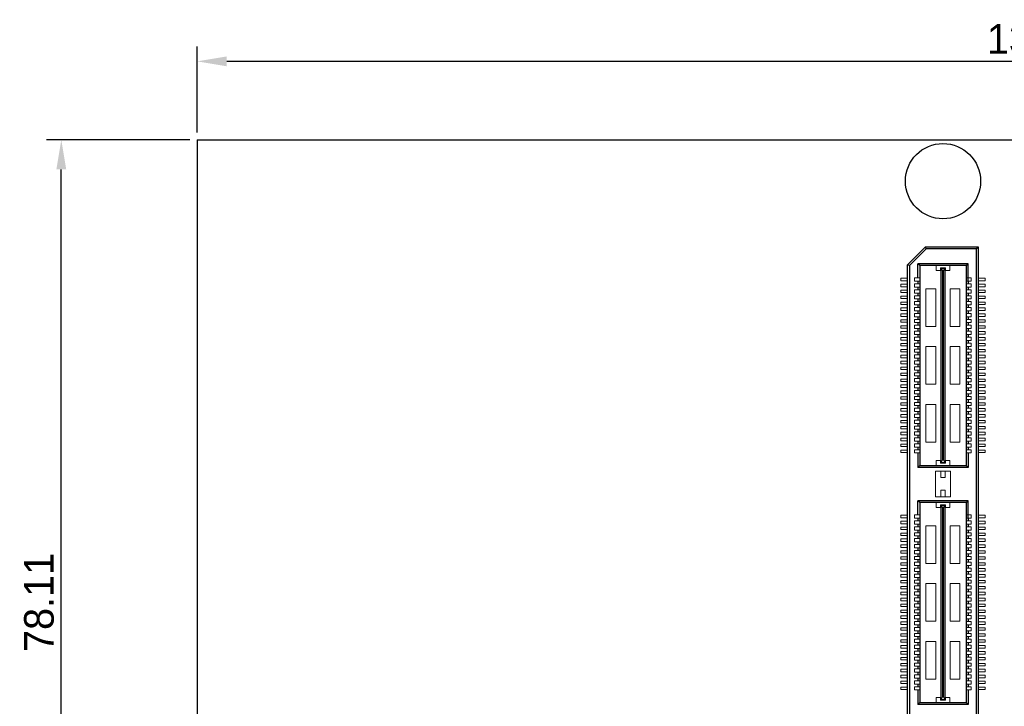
# Model space of a CAD drawing. Header units: millimetres. Extents: x 1095 to 1484, y 184 to 476.
# Tile 2 of 24: x 1095 to 1178, y 225 to 283. Entities that reach past the tile are written whole.
import ezdxf

# ---------------------------------------------------------------- set-up
doc = ezdxf.new("R2010")
doc.units = ezdxf.units.MM
doc.header["$LTSCALE"] = 0.1
doc.layers.add('daughter', color=7, linetype='Continuous')
doc.layers.add('yellow', color=5, linetype='Continuous')
doc.dimstyles.new('ISO-25', dxfattribs={"dimtxt": 2.5, "dimasz": 2.5, "dimexe": 1.25, "dimexo": 0.625, "dimtad": 1, "dimdsep": 46, "dimtxsty": 'Standard', "dimcen": 2.5, "dimadec": 0, "dimazin": 0, "dimtfac": 1, "dimtmove": 0, "dimatfit": 3, "dimfxl": 0, "dimarcsym": 0})

# ---------------------------------------------------------------- blocks, each defined once
blk = doc.blocks.new('*D1')
at = {"layer": 'Defpoints', "color": 0}
for p in [(1110.199, 279.427), (1110.199, 272.807), (1249.199, 272.807)]:
    blk.add_point(p, dxfattribs=at)
at = {"layer": 'yellow', "color": 0, "lineweight": -2}
for p, q in [((1110.199, 273.432), (1110.199, 280.677)), ((1249.199, 273.432), (1249.199, 280.677)), ((1246.699, 279.427), (1112.699, 279.427))]:
    blk.add_line(p, q, dxfattribs=at)
at = {"layer": 'yellow', "color": 0}
for points in [[(1112.699, 279.844), (1112.699, 279.011), (1110.199, 279.427)], [(1246.699, 279.844), (1246.699, 279.011), (1249.199, 279.427)]]:
    blk.add_solid(points, dxfattribs=at)
at = {"layer": 'yellow', "color": 0, "insert": (1179.699, 281.302), "char_height": 2.5, "attachment_point": 5}
blk.add_mtext('139', dxfattribs=at)
blk = doc.blocks.new('*D41')
at = {"layer": 'Defpoints', "color": 0}
for p in [(1098.72, 272.807), (1110.199, 272.807), (1110.199, 194.702)]:
    blk.add_point(p, dxfattribs=at)
at = {"layer": 'yellow', "color": 0, "lineweight": -2}
for p, q in [((1109.574, 272.807), (1097.47, 272.807)), ((1098.72, 197.202), (1098.72, 270.307)), ((1109.574, 194.702), (1097.47, 194.702))]:
    blk.add_line(p, q, dxfattribs=at)
at = {"layer": 'yellow', "color": 0}
for points in [[(1098.304, 270.307), (1099.137, 270.307), (1098.72, 272.807)], [(1098.304, 197.202), (1099.137, 197.202), (1098.72, 194.702)]]:
    blk.add_solid(points, dxfattribs=at)
at = {"layer": 'yellow', "color": 0, "insert": (1096.845, 233.755), "char_height": 2.5, "attachment_point": 5, "rotation": 90}
blk.add_mtext('78.11', dxfattribs=at)

msp = doc.modelspace()

# ---------------------------------------------------------------- linework, layer by layer
for p, q in [((1170.214, 262.259), (1171.715, 263.759)), ((1171.776, 263.611), (1171.715, 263.759)), ((1171.715, 263.759), (1176.184, 263.759)), ((1176.036, 263.611), (1176.184, 263.759)), ((1176.184, 263.759), (1176.184, 203.75)), ((1171.776, 263.611), (1170.362, 262.198)), ((1176.036, 263.611), (1171.776, 263.611)), ((1176.036, 203.899), (1176.036, 263.611)), ((1170.214, 205.251), (1170.214, 262.259)), ((1170.362, 262.198), (1170.214, 262.259)), ((1170.362, 262.198), (1170.362, 205.312)), ((1175.316, 262.343), (1171.083, 262.343)), ((1171.231, 262.198), (1171.083, 262.343)), ((1171.083, 261.145), (1171.083, 262.343)), ((1171.231, 262.198), (1171.231, 245.318)), ((1175.168, 262.198), (1171.231, 262.198)), ((1175.168, 262.198), (1175.168, 245.318)), ((1175.171, 262.198), (1175.316, 262.343)), ((1175.316, 260.871), (1175.316, 262.343)), ((1171.083, 260.871), (1171.083, 260.645)), ((1171.083, 260.371), (1171.083, 260.145)), ((1175.316, 260.871), (1175.316, 260.645)), ((1175.316, 260.371), (1175.316, 260.145)), ((1171.083, 259.871), (1171.083, 259.645)), ((1175.316, 259.871), (1175.316, 259.645)), ((1171.083, 259.371), (1171.083, 259.145)), ((1171.083, 258.871), (1171.083, 258.645)), ((1175.316, 259.371), (1175.316, 259.145)), ((1175.316, 258.871), (1175.316, 258.645)), ((1171.083, 258.371), (1171.083, 258.145)), ((1171.083, 257.871), (1171.083, 257.645)), ((1175.316, 258.371), (1175.316, 258.145)), ((1175.316, 257.871), (1175.316, 257.645)), ((1171.083, 257.371), (1171.083, 257.145)), ((1175.316, 257.371), (1175.316, 257.145)), ((1171.083, 256.871), (1171.083, 256.645)), ((1171.083, 256.371), (1171.083, 256.145)), ((1175.316, 256.871), (1175.316, 256.645)), ((1175.316, 256.371), (1175.316, 256.145)), ((1171.083, 255.871), (1171.083, 255.645)), ((1171.083, 255.371), (1171.083, 255.145)), ((1175.316, 255.871), (1175.316, 255.645)), ((1175.316, 255.371), (1175.316, 255.145)), ((1171.083, 254.871), (1171.083, 254.645)), ((1175.316, 254.871), (1175.316, 254.645)), ((1171.083, 254.371), (1171.083, 254.145)), ((1171.083, 253.871), (1171.083, 253.645)), ((1175.316, 254.371), (1175.316, 254.145)), ((1175.316, 253.871), (1175.316, 253.645)), ((1171.083, 253.371), (1171.083, 253.145)), ((1171.083, 252.871), (1171.083, 252.645)), ((1175.316, 253.371), (1175.316, 253.145)), ((1175.316, 252.871), (1175.316, 252.645)), ((1171.083, 252.371), (1171.083, 252.145)), ((1175.316, 252.371), (1175.316, 252.145)), ((1171.083, 251.871), (1171.083, 251.645)), ((1171.083, 251.371), (1171.083, 251.145)), ((1175.316, 251.871), (1175.316, 251.645)), ((1175.316, 251.371), (1175.316, 251.145)), ((1171.083, 250.871), (1171.083, 250.645)), ((1171.083, 250.371), (1171.083, 250.145)), ((1175.316, 250.871), (1175.316, 250.645)), ((1175.316, 250.371), (1175.316, 250.145)), ((1171.083, 249.871), (1171.083, 249.645)), ((1175.316, 249.871), (1175.316, 249.645)), ((1171.083, 249.371), (1171.083, 249.145)), ((1171.083, 248.871), (1171.083, 248.645)), ((1175.316, 249.371), (1175.316, 249.145)), ((1175.316, 248.871), (1175.316, 248.645)), ((1171.083, 248.371), (1171.083, 248.145)), ((1171.083, 247.871), (1171.083, 247.645)), ((1175.316, 248.371), (1175.316, 248.145)), ((1175.316, 247.871), (1175.316, 247.645)), ((1171.083, 247.371), (1171.083, 247.145)), ((1175.316, 247.371), (1175.316, 247.145)), ((1171.083, 246.871), (1171.083, 246.645)), ((1171.083, 246.371), (1171.083, 245.153)), ((1175.316, 246.871), (1175.316, 246.645)), ((1175.316, 246.371), (1175.316, 245.153)), ((1171.231, 245.318), (1171.083, 245.153)), ((1175.316, 245.153), (1171.083, 245.153)), ((1171.231, 245.318), (1175.168, 245.318)), ((1175.168, 245.318), (1175.316, 245.153)), ((1175.316, 242.34), (1171.083, 242.34)), ((1171.083, 241.142), (1171.083, 242.34)), ((1171.231, 242.195), (1171.083, 242.34)), ((1171.231, 242.195), (1171.231, 225.315)), ((1175.168, 242.195), (1171.231, 242.195)), ((1175.168, 242.195), (1175.168, 225.315)), ((1175.171, 242.195), (1175.316, 242.34)), ((1175.316, 240.868), (1175.316, 242.34)), ((1171.083, 240.868), (1171.083, 240.642)), ((1175.316, 240.868), (1175.316, 240.642)), ((1171.083, 240.368), (1171.083, 240.142)), ((1171.083, 239.868), (1171.083, 239.642)), ((1175.316, 240.368), (1175.316, 240.142)), ((1175.316, 239.868), (1175.316, 239.642)), ((1171.083, 239.368), (1171.083, 239.142)), ((1171.083, 238.868), (1171.083, 238.642)), ((1175.316, 239.368), (1175.316, 239.142)), ((1175.316, 238.868), (1175.316, 238.642)), ((1171.083, 238.368), (1171.083, 238.142)), ((1175.316, 238.368), (1175.316, 238.142)), ((1171.083, 237.868), (1171.083, 237.642)), ((1171.083, 237.368), (1171.083, 237.142)), ((1175.316, 237.868), (1175.316, 237.642)), ((1175.316, 237.368), (1175.316, 237.142)), ((1171.083, 236.868), (1171.083, 236.642)), ((1171.083, 236.368), (1171.083, 236.142)), ((1175.316, 236.868), (1175.316, 236.642)), ((1175.316, 236.368), (1175.316, 236.142)), ((1171.083, 235.868), (1171.083, 235.642)), ((1175.316, 235.868), (1175.316, 235.642)), ((1171.083, 235.368), (1171.083, 235.142)), ((1171.083, 234.868), (1171.083, 234.642)), ((1175.316, 235.368), (1175.316, 235.142)), ((1175.316, 234.868), (1175.316, 234.642)), ((1171.083, 234.368), (1171.083, 234.142)), ((1171.083, 233.868), (1171.083, 233.642)), ((1175.316, 234.368), (1175.316, 234.142)), ((1175.316, 233.868), (1175.316, 233.642)), ((1171.083, 233.368), (1171.083, 233.142)), ((1175.316, 233.368), (1175.316, 233.142)), ((1171.083, 232.868), (1171.083, 232.642)), ((1171.083, 232.368), (1171.083, 232.142)), ((1175.316, 232.868), (1175.316, 232.642)), ((1175.316, 232.368), (1175.316, 232.142)), ((1171.083, 231.868), (1171.083, 231.642)), ((1171.083, 231.368), (1171.083, 231.142)), ((1175.316, 231.868), (1175.316, 231.642)), ((1175.316, 231.368), (1175.316, 231.142)), ((1171.083, 230.868), (1171.083, 230.642)), ((1175.316, 230.868), (1175.316, 230.642)), ((1171.083, 230.368), (1171.083, 230.142)), ((1171.083, 229.868), (1171.083, 229.642)), ((1175.316, 230.368), (1175.316, 230.142)), ((1175.316, 229.868), (1175.316, 229.642)), ((1171.083, 229.368), (1171.083, 229.142)), ((1171.083, 228.868), (1171.083, 228.642)), ((1175.316, 229.368), (1175.316, 229.142)), ((1175.316, 228.868), (1175.316, 228.642)), ((1171.083, 228.368), (1171.083, 228.142)), ((1175.316, 228.368), (1175.316, 228.142)), ((1171.083, 227.868), (1171.083, 227.642)), ((1171.083, 227.368), (1171.083, 227.142)), ((1175.316, 227.868), (1175.316, 227.642)), ((1175.316, 227.368), (1175.316, 227.142)), ((1171.083, 226.868), (1171.083, 226.642)), ((1171.083, 226.368), (1171.083, 225.15)), ((1175.316, 226.868), (1175.316, 226.642)), ((1175.316, 226.368), (1175.316, 225.15)), ((1171.231, 225.315), (1171.083, 225.15)), ((1175.316, 225.15), (1171.083, 225.15)), ((1171.231, 225.315), (1175.168, 225.315)), ((1175.168, 225.315), (1175.316, 225.15))]:
    msp.add_line(p, q)
at = {"lineweight": 5}
for p, q in [((1172.634, 262.198), (1172.634, 261.778)), ((1173.765, 262.198), (1173.765, 261.778)), ((1172.989, 261.778), (1172.634, 261.778)), ((1173.409, 262.004), (1172.989, 262.004)), ((1172.989, 261.778), (1172.989, 262.004)), ((1173.006, 245.576), (1173.006, 261.94)), ((1173.006, 261.94), (1173.393, 261.94)), ((1173.038, 245.576), (1173.038, 261.94)), ((1173.151, 261.761), (1173.038, 261.94)), ((1173.151, 245.755), (1173.151, 261.761)), ((1173.248, 261.761), (1173.345, 261.94)), ((1173.248, 245.755), (1173.248, 261.761)), ((1173.345, 245.576), (1173.345, 261.94)), ((1173.393, 245.576), (1173.393, 261.94)), ((1173.409, 261.778), (1173.409, 262.004)), ((1173.765, 261.778), (1173.409, 261.778)), ((1169.645, 260.903), (1169.645, 261.113)), ((1169.645, 261.113), (1170.214, 261.113)), ((1169.645, 260.903), (1170.214, 260.903)), ((1169.645, 260.403), (1169.645, 260.613)), ((1169.645, 260.613), (1170.214, 260.613)), ((1169.645, 260.403), (1170.214, 260.403)), ((1170.808, 261.145), (1171.228, 261.145)), ((1170.808, 261.145), (1170.808, 260.871)), ((1170.808, 260.871), (1171.228, 260.871)), ((1170.808, 260.645), (1171.228, 260.645)), ((1170.808, 260.645), (1170.808, 260.371)), ((1170.808, 260.371), (1171.228, 260.371)), ((1175.591, 261.145), (1175.171, 261.145)), ((1175.591, 260.871), (1175.171, 260.871)), ((1175.591, 260.645), (1175.171, 260.645)), ((1175.591, 260.371), (1175.171, 260.371)), ((1175.591, 261.145), (1175.591, 260.871)), ((1175.591, 260.645), (1175.591, 260.371)), ((1176.754, 261.113), (1176.184, 261.113)), ((1176.754, 260.903), (1176.184, 260.903)), ((1176.754, 260.613), (1176.184, 260.613)), ((1176.754, 260.403), (1176.184, 260.403)), ((1176.754, 260.903), (1176.754, 261.113)), ((1176.754, 260.403), (1176.754, 260.613)), ((1169.645, 259.903), (1169.645, 260.113)), ((1169.645, 260.113), (1170.214, 260.113)), ((1169.645, 259.903), (1170.214, 259.903)), ((1169.645, 259.403), (1169.645, 259.613)), ((1169.645, 259.613), (1170.214, 259.613)), ((1170.808, 260.145), (1171.228, 260.145)), ((1170.808, 260.145), (1170.808, 259.871)), ((1170.808, 259.871), (1171.228, 259.871)), ((1170.808, 259.645), (1171.228, 259.645)), ((1170.808, 259.645), (1170.808, 259.371)), ((1171.761, 260.229), (1171.761, 257.046)), ((1172.602, 260.229), (1171.761, 260.229)), ((1172.602, 260.229), (1172.602, 257.046)), ((1173.797, 260.229), (1173.797, 257.046)), ((1174.637, 260.229), (1173.797, 260.229)), ((1174.637, 260.229), (1174.637, 257.046)), ((1175.591, 260.145), (1175.171, 260.145)), ((1175.591, 259.871), (1175.171, 259.871)), ((1175.591, 259.645), (1175.171, 259.645)), ((1175.591, 260.145), (1175.591, 259.871)), ((1175.591, 259.645), (1175.591, 259.371)), ((1176.754, 260.113), (1176.184, 260.113)), ((1176.754, 259.903), (1176.184, 259.903)), ((1176.754, 259.613), (1176.184, 259.613)), ((1176.754, 259.903), (1176.754, 260.113)), ((1176.754, 259.403), (1176.754, 259.613)), ((1169.645, 259.403), (1170.214, 259.403)), ((1169.645, 258.903), (1169.645, 259.113)), ((1169.645, 259.113), (1170.214, 259.113)), ((1169.645, 258.903), (1170.214, 258.903)), ((1170.808, 259.371), (1171.228, 259.371)), ((1170.808, 259.145), (1171.228, 259.145)), ((1170.808, 259.145), (1170.808, 258.871)), ((1170.808, 258.871), (1171.228, 258.871)), ((1175.591, 259.371), (1175.171, 259.371)), ((1175.591, 259.145), (1175.171, 259.145)), ((1175.591, 258.871), (1175.171, 258.871)), ((1175.591, 259.145), (1175.591, 258.871)), ((1176.754, 259.403), (1176.184, 259.403)), ((1176.754, 259.113), (1176.184, 259.113)), ((1176.754, 258.903), (1176.184, 258.903)), ((1176.754, 258.903), (1176.754, 259.113)), ((1169.645, 258.403), (1169.645, 258.613)), ((1169.645, 258.613), (1170.214, 258.613)), ((1169.645, 258.403), (1170.214, 258.403)), ((1169.645, 257.903), (1169.645, 258.113)), ((1169.645, 258.113), (1170.214, 258.113)), ((1169.645, 257.903), (1170.214, 257.903)), ((1170.808, 258.645), (1171.228, 258.645)), ((1170.808, 258.645), (1170.808, 258.371)), ((1170.808, 258.371), (1171.228, 258.371)), ((1170.808, 258.145), (1171.228, 258.145)), ((1170.808, 258.145), (1170.808, 257.871)), ((1170.808, 257.871), (1171.228, 257.871)), ((1175.591, 258.645), (1175.171, 258.645)), ((1175.591, 258.371), (1175.171, 258.371)), ((1175.591, 258.145), (1175.171, 258.145)), ((1175.591, 257.871), (1175.171, 257.871)), ((1175.591, 258.645), (1175.591, 258.371)), ((1175.591, 258.145), (1175.591, 257.871)), ((1176.754, 258.613), (1176.184, 258.613)), ((1176.754, 258.403), (1176.184, 258.403)), ((1176.754, 258.113), (1176.184, 258.113)), ((1176.754, 257.903), (1176.184, 257.903)), ((1176.754, 258.403), (1176.754, 258.613)), ((1176.754, 257.903), (1176.754, 258.113)), ((1169.645, 257.403), (1169.645, 257.613)), ((1169.645, 257.613), (1170.214, 257.613)), ((1169.645, 257.403), (1170.214, 257.403)), ((1169.645, 256.903), (1169.645, 257.113)), ((1169.645, 257.113), (1170.21, 257.113)), ((1170.808, 257.645), (1171.228, 257.645)), ((1170.808, 257.645), (1170.808, 257.371)), ((1170.808, 257.371), (1171.228, 257.371)), ((1170.808, 257.145), (1171.228, 257.145)), ((1170.808, 257.145), (1170.808, 256.871)), ((1172.602, 257.046), (1171.761, 257.046)), ((1174.637, 257.046), (1173.797, 257.046)), ((1175.591, 257.645), (1175.171, 257.645)), ((1175.591, 257.371), (1175.171, 257.371)), ((1175.591, 257.145), (1175.171, 257.145)), ((1175.591, 257.645), (1175.591, 257.371)), ((1175.591, 257.145), (1175.591, 256.871)), ((1176.754, 257.613), (1176.184, 257.613)), ((1176.754, 257.403), (1176.184, 257.403)), ((1176.754, 257.113), (1176.188, 257.113)), ((1176.754, 257.403), (1176.754, 257.613)), ((1176.754, 256.903), (1176.754, 257.113)), ((1169.645, 256.903), (1170.214, 256.903)), ((1169.645, 256.403), (1169.645, 256.613)), ((1169.645, 256.613), (1170.214, 256.613)), ((1169.645, 256.403), (1170.214, 256.403)), ((1170.808, 256.871), (1171.228, 256.871)), ((1170.808, 256.645), (1171.228, 256.645)), ((1170.808, 256.645), (1170.808, 256.371)), ((1170.808, 256.371), (1171.228, 256.371)), ((1175.591, 256.871), (1175.171, 256.871)), ((1175.591, 256.645), (1175.171, 256.645)), ((1175.591, 256.371), (1175.171, 256.371)), ((1175.591, 256.645), (1175.591, 256.371)), ((1176.754, 256.903), (1176.184, 256.903)), ((1176.754, 256.613), (1176.184, 256.613)), ((1176.754, 256.403), (1176.184, 256.403)), ((1176.754, 256.403), (1176.754, 256.613)), ((1169.645, 255.903), (1169.645, 256.113)), ((1169.645, 256.113), (1170.214, 256.113)), ((1169.645, 255.903), (1170.214, 255.903)), ((1169.645, 255.403), (1169.645, 255.613)), ((1169.645, 255.613), (1170.214, 255.613)), ((1169.645, 255.403), (1170.214, 255.403)), ((1170.808, 256.145), (1171.228, 256.145)), ((1170.808, 256.145), (1170.808, 255.871)), ((1170.808, 255.871), (1171.228, 255.871)), ((1170.808, 255.645), (1170.808, 255.371)), ((1170.808, 255.645), (1171.228, 255.645)), ((1170.808, 255.371), (1171.228, 255.371)), ((1175.591, 256.145), (1175.171, 256.145)), ((1175.591, 255.871), (1175.171, 255.871)), ((1175.591, 255.645), (1175.171, 255.645)), ((1175.591, 255.371), (1175.171, 255.371)), ((1175.591, 256.145), (1175.591, 255.871)), ((1175.591, 255.645), (1175.591, 255.371)), ((1176.754, 256.113), (1176.184, 256.113)), ((1176.754, 255.903), (1176.184, 255.903)), ((1176.754, 255.613), (1176.184, 255.613)), ((1176.754, 255.403), (1176.184, 255.403)), ((1176.754, 255.903), (1176.754, 256.113)), ((1176.754, 255.403), (1176.754, 255.613)), ((1169.645, 254.903), (1169.645, 255.113)), ((1169.645, 255.113), (1170.214, 255.113)), ((1169.645, 254.903), (1170.214, 254.903)), ((1169.645, 254.403), (1169.645, 254.613)), ((1169.645, 254.613), (1170.214, 254.613)), ((1170.808, 255.145), (1171.228, 255.145)), ((1170.808, 255.145), (1170.808, 254.871)), ((1170.808, 254.871), (1171.228, 254.871)), ((1170.808, 254.645), (1171.228, 254.645)), ((1170.808, 254.645), (1170.808, 254.371)), ((1171.761, 255.349), (1171.761, 252.167)), ((1172.602, 255.349), (1171.761, 255.349)), ((1172.602, 255.349), (1172.602, 252.167)), ((1173.797, 255.349), (1173.797, 252.167)), ((1174.637, 255.349), (1173.797, 255.349)), ((1174.637, 255.349), (1174.637, 252.167)), ((1175.591, 255.145), (1175.171, 255.145)), ((1175.591, 254.871), (1175.171, 254.871)), ((1175.591, 254.645), (1175.171, 254.645)), ((1175.591, 255.145), (1175.591, 254.871)), ((1175.591, 254.645), (1175.591, 254.371)), ((1176.754, 255.113), (1176.184, 255.113)), ((1176.754, 254.903), (1176.184, 254.903)), ((1176.754, 254.613), (1176.184, 254.613)), ((1176.754, 254.903), (1176.754, 255.113)), ((1176.754, 254.403), (1176.754, 254.613)), ((1169.645, 254.403), (1170.214, 254.403)), ((1169.645, 253.903), (1169.645, 254.113)), ((1169.645, 254.113), (1170.214, 254.113)), ((1169.645, 253.903), (1170.214, 253.903)), ((1170.808, 254.371), (1171.228, 254.371)), ((1170.808, 254.145), (1171.228, 254.145)), ((1170.808, 254.145), (1170.808, 253.871)), ((1170.808, 253.871), (1171.228, 253.871)), ((1175.591, 254.371), (1175.171, 254.371)), ((1175.591, 254.145), (1175.171, 254.145)), ((1175.591, 253.871), (1175.171, 253.871)), ((1175.591, 254.145), (1175.591, 253.871)), ((1176.754, 254.403), (1176.184, 254.403)), ((1176.754, 254.113), (1176.184, 254.113)), ((1176.754, 253.903), (1176.184, 253.903)), ((1176.754, 253.903), (1176.754, 254.113)), ((1169.645, 253.403), (1169.645, 253.613)), ((1169.645, 253.613), (1170.214, 253.613)), ((1169.645, 253.403), (1170.214, 253.403)), ((1169.645, 252.903), (1169.645, 253.113)), ((1169.645, 253.113), (1170.214, 253.113)), ((1169.645, 252.903), (1170.214, 252.903)), ((1170.808, 253.645), (1171.228, 253.645)), ((1170.808, 253.645), (1170.808, 253.371)), ((1170.808, 253.371), (1171.228, 253.371)), ((1170.808, 253.145), (1171.228, 253.145)), ((1170.808, 253.145), (1170.808, 252.871)), ((1170.808, 252.871), (1171.228, 252.871)), ((1175.591, 253.645), (1175.171, 253.645)), ((1175.591, 253.371), (1175.171, 253.371)), ((1175.591, 253.145), (1175.171, 253.145)), ((1175.591, 252.871), (1175.171, 252.871)), ((1175.591, 253.645), (1175.591, 253.371)), ((1175.591, 253.145), (1175.591, 252.871)), ((1176.754, 253.613), (1176.184, 253.613)), ((1176.754, 253.403), (1176.184, 253.403)), ((1176.754, 253.113), (1176.184, 253.113)), ((1176.754, 252.903), (1176.184, 252.903)), ((1176.754, 253.403), (1176.754, 253.613)), ((1176.754, 252.903), (1176.754, 253.113)), ((1169.645, 252.403), (1169.645, 252.613)), ((1169.645, 252.613), (1170.214, 252.613)), ((1169.645, 252.403), (1170.214, 252.403)), ((1169.645, 251.903), (1169.645, 252.113)), ((1169.645, 252.113), (1170.214, 252.113)), ((1170.808, 252.645), (1171.228, 252.645)), ((1170.808, 252.645), (1170.808, 252.371)), ((1170.808, 252.371), (1171.228, 252.371)), ((1170.808, 252.145), (1171.228, 252.145)), ((1170.808, 252.145), (1170.808, 251.871)), ((1172.602, 252.167), (1171.761, 252.167)), ((1174.637, 252.167), (1173.797, 252.167)), ((1175.591, 252.645), (1175.171, 252.645)), ((1175.591, 252.371), (1175.171, 252.371)), ((1175.591, 252.145), (1175.171, 252.145)), ((1175.591, 252.645), (1175.591, 252.371)), ((1175.591, 252.145), (1175.591, 251.871)), ((1176.754, 252.613), (1176.184, 252.613)), ((1176.754, 252.403), (1176.184, 252.403)), ((1176.754, 252.113), (1176.184, 252.113)), ((1176.754, 252.403), (1176.754, 252.613)), ((1176.754, 251.903), (1176.754, 252.113)), ((1169.645, 251.903), (1170.214, 251.903)), ((1169.645, 251.403), (1169.645, 251.613)), ((1169.645, 251.613), (1170.214, 251.613)), ((1169.645, 251.403), (1170.214, 251.403)), ((1170.808, 251.871), (1171.228, 251.871)), ((1170.808, 251.645), (1171.228, 251.645)), ((1170.808, 251.645), (1170.808, 251.371)), ((1170.808, 251.371), (1171.228, 251.371)), ((1175.591, 251.871), (1175.171, 251.871)), ((1175.591, 251.645), (1175.171, 251.645)), ((1175.591, 251.371), (1175.171, 251.371)), ((1175.591, 251.645), (1175.591, 251.371)), ((1176.754, 251.903), (1176.184, 251.903)), ((1176.754, 251.613), (1176.184, 251.613)), ((1176.754, 251.403), (1176.184, 251.403)), ((1176.754, 251.403), (1176.754, 251.613)), ((1169.645, 250.903), (1169.645, 251.113)), ((1169.645, 251.113), (1170.21, 251.113)), ((1169.645, 250.903), (1170.214, 250.903)), ((1169.645, 250.403), (1169.645, 250.613)), ((1169.645, 250.613), (1170.214, 250.613)), ((1169.645, 250.403), (1170.214, 250.403)), ((1170.808, 251.145), (1171.228, 251.145)), ((1170.808, 251.145), (1170.808, 250.871)), ((1170.808, 250.871), (1171.228, 250.871)), ((1170.808, 250.645), (1171.228, 250.645)), ((1170.808, 250.645), (1170.808, 250.371)), ((1170.808, 250.371), (1171.228, 250.371)), ((1171.761, 250.47), (1171.761, 247.287)), ((1172.602, 250.47), (1171.761, 250.47)), ((1172.602, 250.47), (1172.602, 247.287)), ((1173.797, 250.47), (1173.797, 247.287)), ((1174.637, 250.47), (1173.797, 250.47)), ((1174.637, 250.47), (1174.637, 247.287)), ((1175.591, 251.145), (1175.171, 251.145)), ((1175.591, 250.871), (1175.171, 250.871)), ((1175.591, 250.645), (1175.171, 250.645)), ((1175.591, 250.371), (1175.171, 250.371)), ((1175.591, 251.145), (1175.591, 250.871)), ((1175.591, 250.645), (1175.591, 250.371)), ((1176.754, 250.903), (1176.184, 250.903)), ((1176.754, 250.613), (1176.184, 250.613)), ((1176.754, 250.403), (1176.184, 250.403)), ((1176.754, 251.113), (1176.188, 251.113)), ((1176.754, 250.903), (1176.754, 251.113)), ((1176.754, 250.403), (1176.754, 250.613)), ((1169.645, 249.903), (1169.645, 250.113)), ((1169.645, 250.113), (1170.214, 250.113)), ((1169.645, 249.903), (1170.214, 249.903)), ((1169.645, 249.403), (1169.645, 249.613)), ((1169.645, 249.613), (1170.214, 249.613)), ((1170.808, 250.145), (1171.228, 250.145)), ((1170.808, 250.145), (1170.808, 249.871)), ((1170.808, 249.871), (1171.228, 249.871)), ((1170.808, 249.645), (1171.228, 249.645)), ((1170.808, 249.645), (1170.808, 249.371)), ((1175.591, 250.145), (1175.171, 250.145)), ((1175.591, 249.871), (1175.171, 249.871)), ((1175.591, 249.645), (1175.171, 249.645)), ((1175.591, 250.145), (1175.591, 249.871)), ((1175.591, 249.645), (1175.591, 249.371)), ((1176.754, 250.113), (1176.184, 250.113)), ((1176.754, 249.903), (1176.184, 249.903)), ((1176.754, 249.613), (1176.184, 249.613)), ((1176.754, 249.903), (1176.754, 250.113)), ((1176.754, 249.403), (1176.754, 249.613)), ((1169.645, 249.403), (1170.214, 249.403)), ((1169.645, 248.903), (1169.645, 249.113)), ((1169.645, 249.113), (1170.214, 249.113)), ((1169.645, 248.903), (1170.214, 248.903)), ((1170.808, 249.371), (1171.228, 249.371)), ((1170.808, 249.145), (1171.228, 249.145)), ((1170.808, 249.145), (1170.808, 248.871)), ((1170.808, 248.871), (1171.228, 248.871)), ((1175.591, 249.371), (1175.171, 249.371)), ((1175.591, 249.145), (1175.171, 249.145)), ((1175.591, 248.871), (1175.171, 248.871)), ((1175.591, 249.145), (1175.591, 248.871)), ((1176.754, 249.403), (1176.184, 249.403)), ((1176.754, 249.113), (1176.184, 249.113)), ((1176.754, 248.903), (1176.184, 248.903)), ((1176.754, 248.903), (1176.754, 249.113)), ((1169.645, 248.403), (1169.645, 248.613)), ((1169.645, 248.613), (1170.214, 248.613)), ((1169.645, 248.403), (1170.214, 248.403)), ((1169.645, 247.903), (1169.645, 248.113)), ((1169.645, 248.113), (1170.21, 248.113)), ((1169.645, 247.903), (1170.214, 247.903)), ((1170.808, 248.645), (1171.228, 248.645)), ((1170.808, 248.645), (1170.808, 248.371)), ((1170.808, 248.371), (1171.228, 248.371)), ((1170.808, 248.145), (1171.228, 248.145)), ((1170.808, 248.145), (1170.808, 247.871)), ((1170.808, 247.871), (1171.228, 247.871)), ((1175.591, 248.645), (1175.171, 248.645)), ((1175.591, 248.371), (1175.171, 248.371)), ((1175.591, 248.145), (1175.171, 248.145)), ((1175.591, 247.871), (1175.171, 247.871)), ((1175.591, 248.645), (1175.591, 248.371)), ((1175.591, 248.145), (1175.591, 247.871)), ((1176.754, 248.613), (1176.184, 248.613)), ((1176.754, 248.403), (1176.184, 248.403)), ((1176.754, 247.903), (1176.184, 247.903)), ((1176.754, 248.113), (1176.188, 248.113)), ((1176.754, 248.403), (1176.754, 248.613)), ((1176.754, 247.903), (1176.754, 248.113)), ((1169.645, 247.403), (1169.645, 247.613)), ((1169.645, 247.613), (1170.214, 247.613)), ((1169.645, 247.403), (1170.214, 247.403)), ((1169.645, 246.903), (1169.645, 247.113)), ((1169.645, 247.113), (1170.214, 247.113)), ((1170.808, 247.645), (1171.228, 247.645)), ((1170.808, 247.645), (1170.808, 247.371)), ((1170.808, 247.371), (1171.228, 247.371)), ((1170.808, 247.145), (1171.228, 247.145)), ((1170.808, 247.145), (1170.808, 246.871)), ((1172.602, 247.287), (1171.761, 247.287)), ((1174.637, 247.287), (1173.797, 247.287)), ((1175.591, 247.645), (1175.171, 247.645)), ((1175.591, 247.371), (1175.171, 247.371)), ((1175.591, 247.145), (1175.171, 247.145)), ((1175.591, 247.645), (1175.591, 247.371)), ((1175.591, 247.145), (1175.591, 246.871)), ((1176.754, 247.613), (1176.184, 247.613)), ((1176.754, 247.403), (1176.184, 247.403)), ((1176.754, 247.113), (1176.184, 247.113)), ((1176.754, 247.403), (1176.754, 247.613)), ((1176.754, 246.903), (1176.754, 247.113)), ((1169.645, 246.903), (1170.214, 246.903)), ((1169.645, 246.403), (1169.645, 246.613)), ((1169.645, 246.613), (1170.214, 246.613)), ((1169.645, 246.403), (1170.214, 246.403)), ((1170.808, 246.871), (1171.228, 246.871)), ((1170.808, 246.645), (1171.228, 246.645)), ((1170.808, 246.645), (1170.808, 246.371)), ((1170.808, 246.371), (1171.228, 246.371)), ((1175.591, 246.871), (1175.171, 246.871)), ((1175.591, 246.645), (1175.171, 246.645)), ((1175.591, 246.371), (1175.171, 246.371)), ((1175.591, 246.645), (1175.591, 246.371)), ((1176.754, 246.903), (1176.184, 246.903)), ((1176.754, 246.613), (1176.184, 246.613)), ((1176.754, 246.403), (1176.184, 246.403)), ((1176.754, 246.403), (1176.754, 246.613)), ((1172.989, 245.738), (1172.634, 245.738)), ((1172.634, 245.318), (1172.634, 245.738)), ((1172.989, 245.738), (1172.989, 245.512)), ((1173.409, 245.512), (1172.989, 245.512)), ((1173.006, 245.576), (1173.393, 245.576)), ((1173.151, 245.755), (1173.038, 245.576)), ((1173.248, 245.755), (1173.345, 245.576)), ((1173.765, 245.738), (1173.409, 245.738)), ((1173.409, 245.738), (1173.409, 245.512)), ((1173.765, 245.318), (1173.765, 245.738)), ((1172.569, 244.829), (1172.569, 242.664)), ((1173.83, 244.829), (1172.569, 244.829)), ((1173.005, 244.829), (1173.005, 244.296)), ((1173.393, 244.829), (1173.393, 244.296)), ((1173.83, 244.829), (1173.83, 242.664)), ((1173.393, 244.296), (1173.005, 244.296)), ((1173.005, 243.23), (1173.005, 242.664)), ((1173.393, 243.23), (1173.005, 243.23)), ((1173.393, 243.23), (1173.393, 242.664)), ((1173.83, 242.664), (1172.569, 242.664)), ((1172.634, 242.195), (1172.634, 241.775)), ((1173.765, 242.195), (1173.765, 241.775)), ((1172.989, 241.775), (1172.634, 241.775)), ((1172.989, 241.775), (1172.989, 242.001)), ((1173.409, 242.001), (1172.989, 242.001)), ((1173.006, 225.573), (1173.006, 241.937)), ((1173.006, 241.937), (1173.393, 241.937)), ((1173.038, 225.573), (1173.038, 241.937)), ((1173.151, 241.758), (1173.038, 241.937)), ((1173.151, 225.752), (1173.151, 241.758)), ((1173.248, 241.758), (1173.345, 241.937)), ((1173.248, 225.752), (1173.248, 241.758)), ((1173.345, 225.573), (1173.345, 241.937)), ((1173.393, 225.573), (1173.393, 241.937)), ((1173.409, 241.775), (1173.409, 242.001)), ((1173.765, 241.775), (1173.409, 241.775)), ((1169.645, 240.9), (1169.645, 241.11)), ((1169.645, 241.11), (1170.214, 241.11)), ((1169.645, 240.9), (1170.214, 240.9)), ((1169.645, 240.4), (1169.645, 240.61)), ((1169.645, 240.61), (1170.214, 240.61)), ((1169.645, 240.4), (1170.214, 240.4)), ((1170.808, 241.142), (1171.228, 241.142)), ((1170.808, 241.142), (1170.808, 240.868)), ((1170.808, 240.868), (1171.228, 240.868)), ((1170.808, 240.642), (1171.228, 240.642)), ((1170.808, 240.642), (1170.808, 240.368)), ((1175.591, 241.142), (1175.171, 241.142)), ((1175.591, 240.868), (1175.171, 240.868)), ((1175.591, 240.642), (1175.171, 240.642)), ((1175.591, 241.142), (1175.591, 240.868)), ((1175.591, 240.642), (1175.591, 240.368)), ((1176.754, 241.11), (1176.184, 241.11)), ((1176.754, 240.9), (1176.184, 240.9)), ((1176.754, 240.61), (1176.184, 240.61)), ((1176.754, 240.4), (1176.184, 240.4)), ((1176.754, 240.9), (1176.754, 241.11)), ((1176.754, 240.4), (1176.754, 240.61)), ((1169.645, 239.9), (1169.645, 240.11)), ((1169.645, 240.11), (1170.214, 240.11)), ((1169.645, 239.9), (1170.214, 239.9)), ((1169.645, 239.4), (1169.645, 239.61)), ((1169.645, 239.61), (1170.214, 239.61)), ((1170.808, 240.368), (1171.228, 240.368)), ((1170.808, 240.142), (1171.228, 240.142)), ((1170.808, 240.142), (1170.808, 239.868)), ((1170.808, 239.868), (1171.228, 239.868)), ((1170.808, 239.642), (1171.228, 239.642)), ((1170.808, 239.642), (1170.808, 239.368)), ((1171.761, 240.226), (1171.761, 237.043)), ((1172.602, 240.226), (1171.761, 240.226)), ((1172.602, 240.226), (1172.602, 237.043)), ((1173.797, 240.226), (1173.797, 237.043)), ((1174.637, 240.226), (1173.797, 240.226)), ((1174.637, 240.226), (1174.637, 237.043)), ((1175.591, 240.368), (1175.171, 240.368)), ((1175.591, 240.142), (1175.171, 240.142)), ((1175.591, 239.868), (1175.171, 239.868)), ((1175.591, 239.642), (1175.171, 239.642)), ((1175.591, 240.142), (1175.591, 239.868)), ((1175.591, 239.642), (1175.591, 239.368)), ((1176.754, 240.11), (1176.184, 240.11)), ((1176.754, 239.9), (1176.184, 239.9)), ((1176.754, 239.61), (1176.184, 239.61)), ((1176.754, 239.9), (1176.754, 240.11)), ((1176.754, 239.4), (1176.754, 239.61)), ((1169.645, 239.4), (1170.214, 239.4)), ((1169.645, 238.9), (1169.645, 239.11)), ((1169.645, 239.11), (1170.214, 239.11)), ((1169.645, 238.9), (1170.214, 238.9)), ((1170.808, 239.368), (1171.228, 239.368)), ((1170.808, 239.142), (1171.228, 239.142)), ((1170.808, 239.142), (1170.808, 238.868)), ((1170.808, 238.868), (1171.228, 238.868)), ((1175.591, 239.368), (1175.171, 239.368)), ((1175.591, 239.142), (1175.171, 239.142)), ((1175.591, 238.868), (1175.171, 238.868)), ((1175.591, 239.142), (1175.591, 238.868)), ((1176.754, 239.4), (1176.184, 239.4)), ((1176.754, 239.11), (1176.184, 239.11)), ((1176.754, 238.9), (1176.184, 238.9)), ((1176.754, 238.9), (1176.754, 239.11)), ((1169.645, 238.4), (1169.645, 238.61)), ((1169.645, 238.61), (1170.214, 238.61)), ((1169.645, 238.4), (1170.214, 238.4)), ((1169.645, 237.9), (1169.645, 238.11)), ((1169.645, 238.11), (1170.214, 238.11)), ((1169.645, 237.9), (1170.214, 237.9)), ((1170.808, 238.642), (1171.228, 238.642)), ((1170.808, 238.642), (1170.808, 238.368)), ((1170.808, 238.368), (1171.228, 238.368)), ((1170.808, 238.142), (1171.228, 238.142)), ((1170.808, 238.142), (1170.808, 237.868)), ((1175.591, 238.642), (1175.171, 238.642)), ((1175.591, 238.368), (1175.171, 238.368)), ((1175.591, 238.142), (1175.171, 238.142)), ((1175.591, 238.642), (1175.591, 238.368)), ((1175.591, 238.142), (1175.591, 237.868)), ((1176.754, 238.61), (1176.184, 238.61)), ((1176.754, 238.4), (1176.184, 238.4)), ((1176.754, 238.11), (1176.184, 238.11)), ((1176.754, 237.9), (1176.184, 237.9)), ((1176.754, 238.4), (1176.754, 238.61)), ((1176.754, 237.9), (1176.754, 238.11)), ((1169.645, 237.4), (1169.645, 237.61)), ((1169.645, 237.61), (1170.214, 237.61)), ((1169.645, 237.4), (1170.214, 237.4)), ((1169.645, 236.9), (1169.645, 237.11)), ((1169.645, 237.11), (1170.21, 237.11)), ((1170.808, 237.868), (1171.228, 237.868)), ((1170.808, 237.642), (1171.228, 237.642)), ((1170.808, 237.642), (1170.808, 237.368)), ((1170.808, 237.368), (1171.228, 237.368)), ((1170.808, 237.142), (1171.228, 237.142)), ((1170.808, 237.142), (1170.808, 236.868)), ((1175.591, 237.868), (1175.171, 237.868)), ((1175.591, 237.642), (1175.171, 237.642)), ((1175.591, 237.368), (1175.171, 237.368)), ((1175.591, 237.142), (1175.171, 237.142)), ((1175.591, 237.642), (1175.591, 237.368)), ((1175.591, 237.142), (1175.591, 236.868)), ((1176.754, 237.61), (1176.184, 237.61)), ((1176.754, 237.4), (1176.184, 237.4)), ((1176.754, 237.11), (1176.188, 237.11)), ((1176.754, 237.4), (1176.754, 237.61)), ((1176.754, 236.9), (1176.754, 237.11)), ((1169.645, 236.9), (1170.214, 236.9)), ((1169.645, 236.4), (1169.645, 236.61)), ((1169.645, 236.61), (1170.214, 236.61)), ((1169.645, 236.4), (1170.214, 236.4)), ((1170.808, 236.868), (1171.228, 236.868)), ((1170.808, 236.642), (1171.228, 236.642)), ((1170.808, 236.642), (1170.808, 236.368)), ((1170.808, 236.368), (1171.228, 236.368)), ((1172.602, 237.043), (1171.761, 237.043)), ((1174.637, 237.043), (1173.797, 237.043)), ((1175.591, 236.868), (1175.171, 236.868)), ((1175.591, 236.642), (1175.171, 236.642)), ((1175.591, 236.368), (1175.171, 236.368)), ((1175.591, 236.642), (1175.591, 236.368)), ((1176.754, 236.9), (1176.184, 236.9)), ((1176.754, 236.61), (1176.184, 236.61)), ((1176.754, 236.4), (1176.184, 236.4)), ((1176.754, 236.4), (1176.754, 236.61)), ((1169.645, 235.9), (1169.645, 236.11)), ((1169.645, 236.11), (1170.214, 236.11)), ((1169.645, 235.9), (1170.214, 235.9)), ((1169.645, 235.4), (1169.645, 235.61)), ((1169.645, 235.61), (1170.214, 235.61)), ((1169.645, 235.4), (1170.214, 235.4)), ((1170.808, 236.142), (1171.228, 236.142)), ((1170.808, 236.142), (1170.808, 235.868)), ((1170.808, 235.868), (1171.228, 235.868)), ((1170.808, 235.642), (1171.228, 235.642)), ((1170.808, 235.642), (1170.808, 235.368)), ((1175.591, 236.142), (1175.171, 236.142)), ((1175.591, 235.868), (1175.171, 235.868)), ((1175.591, 235.642), (1175.171, 235.642)), ((1175.591, 236.142), (1175.591, 235.868)), ((1175.591, 235.642), (1175.591, 235.368)), ((1176.754, 236.11), (1176.184, 236.11)), ((1176.754, 235.9), (1176.184, 235.9)), ((1176.754, 235.61), (1176.184, 235.61)), ((1176.754, 235.4), (1176.184, 235.4)), ((1176.754, 235.9), (1176.754, 236.11)), ((1176.754, 235.4), (1176.754, 235.61)), ((1169.645, 234.9), (1169.645, 235.11)), ((1169.645, 235.11), (1170.214, 235.11)), ((1169.645, 234.9), (1170.214, 234.9)), ((1169.645, 234.4), (1169.645, 234.61)), ((1169.645, 234.61), (1170.214, 234.61)), ((1170.808, 235.368), (1171.228, 235.368)), ((1170.808, 235.142), (1171.228, 235.142)), ((1170.808, 235.142), (1170.808, 234.868)), ((1170.808, 234.868), (1171.228, 234.868)), ((1170.808, 234.642), (1171.228, 234.642)), ((1170.808, 234.642), (1170.808, 234.368)), ((1171.761, 235.346), (1171.761, 232.164)), ((1172.602, 235.346), (1171.761, 235.346)), ((1172.602, 235.346), (1172.602, 232.164)), ((1173.797, 235.346), (1173.797, 232.164)), ((1174.637, 235.346), (1173.797, 235.346)), ((1174.637, 235.346), (1174.637, 232.164)), ((1175.591, 235.368), (1175.171, 235.368)), ((1175.591, 235.142), (1175.171, 235.142)), ((1175.591, 234.868), (1175.171, 234.868)), ((1175.591, 234.642), (1175.171, 234.642)), ((1175.591, 235.142), (1175.591, 234.868)), ((1175.591, 234.642), (1175.591, 234.368)), ((1176.754, 235.11), (1176.184, 235.11)), ((1176.754, 234.9), (1176.184, 234.9)), ((1176.754, 234.61), (1176.184, 234.61)), ((1176.754, 234.9), (1176.754, 235.11)), ((1176.754, 234.4), (1176.754, 234.61)), ((1169.645, 234.4), (1170.214, 234.4)), ((1169.645, 233.9), (1169.645, 234.11)), ((1169.645, 234.11), (1170.214, 234.11)), ((1169.645, 233.9), (1170.214, 233.9)), ((1170.808, 234.368), (1171.228, 234.368)), ((1170.808, 234.142), (1171.228, 234.142)), ((1170.808, 234.142), (1170.808, 233.868)), ((1170.808, 233.868), (1171.228, 233.868)), ((1175.591, 234.368), (1175.171, 234.368)), ((1175.591, 234.142), (1175.171, 234.142)), ((1175.591, 233.868), (1175.171, 233.868)), ((1175.591, 234.142), (1175.591, 233.868)), ((1176.754, 234.4), (1176.184, 234.4)), ((1176.754, 234.11), (1176.184, 234.11)), ((1176.754, 233.9), (1176.184, 233.9)), ((1176.754, 233.9), (1176.754, 234.11)), ((1169.645, 233.4), (1169.645, 233.61)), ((1169.645, 233.61), (1170.214, 233.61)), ((1169.645, 233.4), (1170.214, 233.4)), ((1169.645, 232.9), (1169.645, 233.11)), ((1169.645, 233.11), (1170.214, 233.11)), ((1169.645, 232.9), (1170.214, 232.9)), ((1170.808, 233.642), (1171.228, 233.642)), ((1170.808, 233.642), (1170.808, 233.368)), ((1170.808, 233.368), (1171.228, 233.368)), ((1170.808, 233.142), (1171.228, 233.142)), ((1170.808, 233.142), (1170.808, 232.868)), ((1175.591, 233.642), (1175.171, 233.642)), ((1175.591, 233.368), (1175.171, 233.368)), ((1175.591, 233.142), (1175.171, 233.142)), ((1175.591, 233.642), (1175.591, 233.368)), ((1175.591, 233.142), (1175.591, 232.868)), ((1176.754, 233.61), (1176.184, 233.61)), ((1176.754, 233.4), (1176.184, 233.4)), ((1176.754, 233.11), (1176.184, 233.11)), ((1176.754, 232.9), (1176.184, 232.9)), ((1176.754, 233.4), (1176.754, 233.61)), ((1176.754, 232.9), (1176.754, 233.11)), ((1169.645, 232.4), (1169.645, 232.61)), ((1169.645, 232.61), (1170.214, 232.61)), ((1169.645, 232.4), (1170.214, 232.4)), ((1169.645, 231.9), (1169.645, 232.11)), ((1169.645, 232.11), (1170.214, 232.11)), ((1170.808, 232.868), (1171.228, 232.868)), ((1170.808, 232.642), (1171.228, 232.642)), ((1170.808, 232.642), (1170.808, 232.368)), ((1170.808, 232.368), (1171.228, 232.368)), ((1170.808, 232.142), (1171.228, 232.142)), ((1170.808, 232.142), (1170.808, 231.868)), ((1172.602, 232.164), (1171.761, 232.164)), ((1174.637, 232.164), (1173.797, 232.164)), ((1175.591, 232.868), (1175.171, 232.868)), ((1175.591, 232.642), (1175.171, 232.642)), ((1175.591, 232.368), (1175.171, 232.368)), ((1175.591, 232.142), (1175.171, 232.142)), ((1175.591, 232.642), (1175.591, 232.368)), ((1175.591, 232.142), (1175.591, 231.868)), ((1176.754, 232.61), (1176.184, 232.61)), ((1176.754, 232.4), (1176.184, 232.4)), ((1176.754, 232.11), (1176.184, 232.11)), ((1176.754, 232.4), (1176.754, 232.61)), ((1176.754, 231.9), (1176.754, 232.11)), ((1169.645, 231.9), (1170.214, 231.9)), ((1169.645, 231.4), (1169.645, 231.61)), ((1169.645, 231.61), (1170.214, 231.61)), ((1169.645, 231.4), (1170.214, 231.4)), ((1170.808, 231.868), (1171.228, 231.868)), ((1170.808, 231.642), (1171.228, 231.642)), ((1170.808, 231.642), (1170.808, 231.368)), ((1170.808, 231.368), (1171.228, 231.368)), ((1175.591, 231.868), (1175.171, 231.868)), ((1175.591, 231.642), (1175.171, 231.642)), ((1175.591, 231.368), (1175.171, 231.368)), ((1175.591, 231.642), (1175.591, 231.368)), ((1176.754, 231.9), (1176.184, 231.9)), ((1176.754, 231.61), (1176.184, 231.61)), ((1176.754, 231.4), (1176.184, 231.4)), ((1176.754, 231.4), (1176.754, 231.61)), ((1169.645, 230.9), (1169.645, 231.11)), ((1169.645, 231.11), (1170.21, 231.11)), ((1169.645, 230.9), (1170.214, 230.9)), ((1169.645, 230.4), (1169.645, 230.61)), ((1169.645, 230.61), (1170.214, 230.61)), ((1169.645, 230.4), (1170.214, 230.4)), ((1170.808, 231.142), (1171.228, 231.142)), ((1170.808, 231.142), (1170.808, 230.868)), ((1170.808, 230.868), (1171.228, 230.868)), ((1170.808, 230.642), (1171.228, 230.642)), ((1170.808, 230.642), (1170.808, 230.368)), ((1171.761, 230.467), (1171.761, 227.284)), ((1172.602, 230.467), (1171.761, 230.467)), ((1172.602, 230.467), (1172.602, 227.284)), ((1173.797, 230.467), (1173.797, 227.284)), ((1174.637, 230.467), (1173.797, 230.467)), ((1174.637, 230.467), (1174.637, 227.284)), ((1175.591, 231.142), (1175.171, 231.142)), ((1175.591, 230.868), (1175.171, 230.868)), ((1175.591, 230.642), (1175.171, 230.642)), ((1175.591, 231.142), (1175.591, 230.868)), ((1175.591, 230.642), (1175.591, 230.368)), ((1176.754, 230.9), (1176.184, 230.9)), ((1176.754, 230.61), (1176.184, 230.61)), ((1176.754, 230.4), (1176.184, 230.4)), ((1176.754, 231.11), (1176.188, 231.11)), ((1176.754, 230.9), (1176.754, 231.11)), ((1176.754, 230.4), (1176.754, 230.61)), ((1169.645, 229.9), (1169.645, 230.11)), ((1169.645, 230.11), (1170.214, 230.11)), ((1169.645, 229.9), (1170.214, 229.9)), ((1169.645, 229.4), (1169.645, 229.61)), ((1169.645, 229.61), (1170.214, 229.61)), ((1170.808, 230.368), (1171.228, 230.368)), ((1170.808, 230.142), (1171.228, 230.142)), ((1170.808, 230.142), (1170.808, 229.868)), ((1170.808, 229.868), (1171.228, 229.868)), ((1170.808, 229.642), (1171.228, 229.642)), ((1170.808, 229.642), (1170.808, 229.368)), ((1175.591, 230.368), (1175.171, 230.368)), ((1175.591, 230.142), (1175.171, 230.142)), ((1175.591, 229.868), (1175.171, 229.868)), ((1175.591, 229.642), (1175.171, 229.642)), ((1175.591, 230.142), (1175.591, 229.868)), ((1175.591, 229.642), (1175.591, 229.368)), ((1176.754, 230.11), (1176.184, 230.11)), ((1176.754, 229.9), (1176.184, 229.9)), ((1176.754, 229.61), (1176.184, 229.61)), ((1176.754, 229.9), (1176.754, 230.11)), ((1176.754, 229.4), (1176.754, 229.61)), ((1169.645, 229.4), (1170.214, 229.4)), ((1169.645, 228.9), (1169.645, 229.11)), ((1169.645, 229.11), (1170.214, 229.11)), ((1169.645, 228.9), (1170.214, 228.9)), ((1170.808, 229.368), (1171.228, 229.368)), ((1170.808, 229.142), (1171.228, 229.142)), ((1170.808, 229.142), (1170.808, 228.868)), ((1170.808, 228.868), (1171.228, 228.868)), ((1175.591, 229.368), (1175.171, 229.368)), ((1175.591, 229.142), (1175.171, 229.142)), ((1175.591, 228.868), (1175.171, 228.868)), ((1175.591, 229.142), (1175.591, 228.868)), ((1176.754, 229.4), (1176.184, 229.4)), ((1176.754, 229.11), (1176.184, 229.11)), ((1176.754, 228.9), (1176.184, 228.9)), ((1176.754, 228.9), (1176.754, 229.11)), ((1169.645, 228.4), (1169.645, 228.61)), ((1169.645, 228.61), (1170.214, 228.61)), ((1169.645, 228.4), (1170.214, 228.4)), ((1169.645, 227.9), (1169.645, 228.11)), ((1169.645, 228.11), (1170.21, 228.11)), ((1170.808, 228.642), (1171.228, 228.642)), ((1170.808, 228.642), (1170.808, 228.368)), ((1170.808, 228.368), (1171.228, 228.368)), ((1170.808, 228.142), (1171.228, 228.142)), ((1170.808, 228.142), (1170.808, 227.868)), ((1175.591, 228.642), (1175.171, 228.642)), ((1175.591, 228.368), (1175.171, 228.368)), ((1175.591, 228.142), (1175.171, 228.142)), ((1175.591, 228.642), (1175.591, 228.368)), ((1175.591, 228.142), (1175.591, 227.868)), ((1176.754, 228.61), (1176.184, 228.61)), ((1176.754, 228.4), (1176.184, 228.4)), ((1176.754, 228.11), (1176.188, 228.11)), ((1176.754, 228.4), (1176.754, 228.61)), ((1176.754, 227.9), (1176.754, 228.11)), ((1169.645, 227.9), (1170.214, 227.9)), ((1169.645, 227.4), (1169.645, 227.61)), ((1169.645, 227.61), (1170.214, 227.61)), ((1169.645, 227.4), (1170.214, 227.4)), ((1169.645, 226.9), (1169.645, 227.11)), ((1169.645, 227.11), (1170.214, 227.11)), ((1170.808, 227.868), (1171.228, 227.868)), ((1170.808, 227.642), (1171.228, 227.642)), ((1170.808, 227.642), (1170.808, 227.368)), ((1170.808, 227.368), (1171.228, 227.368)), ((1170.808, 227.142), (1171.228, 227.142)), ((1170.808, 227.142), (1170.808, 226.868)), ((1172.602, 227.284), (1171.761, 227.284)), ((1174.637, 227.284), (1173.797, 227.284)), ((1175.591, 227.868), (1175.171, 227.868)), ((1175.591, 227.642), (1175.171, 227.642)), ((1175.591, 227.368), (1175.171, 227.368)), ((1175.591, 227.142), (1175.171, 227.142)), ((1175.591, 227.642), (1175.591, 227.368)), ((1175.591, 227.142), (1175.591, 226.868)), ((1176.754, 227.9), (1176.184, 227.9)), ((1176.754, 227.61), (1176.184, 227.61)), ((1176.754, 227.4), (1176.184, 227.4)), ((1176.754, 227.11), (1176.184, 227.11)), ((1176.754, 227.4), (1176.754, 227.61)), ((1176.754, 226.9), (1176.754, 227.11)), ((1169.645, 226.9), (1170.214, 226.9)), ((1169.645, 226.4), (1169.645, 226.61)), ((1169.645, 226.61), (1170.214, 226.61)), ((1169.645, 226.4), (1170.214, 226.4)), ((1170.808, 226.868), (1171.228, 226.868)), ((1170.808, 226.642), (1171.228, 226.642)), ((1170.808, 226.642), (1170.808, 226.368)), ((1170.808, 226.368), (1171.228, 226.368)), ((1175.591, 226.868), (1175.171, 226.868)), ((1175.591, 226.642), (1175.171, 226.642)), ((1175.591, 226.368), (1175.171, 226.368)), ((1175.591, 226.642), (1175.591, 226.368)), ((1176.754, 226.9), (1176.184, 226.9)), ((1176.754, 226.61), (1176.184, 226.61)), ((1176.754, 226.4), (1176.184, 226.4)), ((1176.754, 226.4), (1176.754, 226.61)), ((1172.989, 225.735), (1172.634, 225.735)), ((1172.634, 225.315), (1172.634, 225.735)), ((1172.989, 225.735), (1172.989, 225.509)), ((1173.409, 225.509), (1172.989, 225.509)), ((1173.006, 225.573), (1173.393, 225.573)), ((1173.151, 225.752), (1173.038, 225.573)), ((1173.248, 225.752), (1173.345, 225.573)), ((1173.765, 225.735), (1173.409, 225.735)), ((1173.409, 225.735), (1173.409, 225.509)), ((1173.765, 225.315), (1173.765, 225.735))]:
    msp.add_line(p, q, dxfattribs=at)
msp.add_circle((1173.199, 269.315), 3.175)
at = {"layer": 'daughter'}
for q in [(1249.199, 272.807), (1110.199, 194.702)]:
    msp.add_line((1110.199, 272.807), q, dxfattribs=at)

# ---------------------------------------------------------------- dimensions: what is measured, and where the dimension line sits
at = {"layer": 'yellow'}
dim = msp.add_linear_dim(base=(1110.199, 279.427), p1=(1249.199, 272.807), p2=(1110.199, 272.807), dimstyle='ISO-25', dxfattribs=at)
dim.commit()
dim.dimension.update_dxf_attribs({"geometry": '*D1', "text_midpoint": (1179.699, 281.302)})
dim = msp.add_linear_dim(base=(1098.720209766, 272.8075), p1=(1110.199389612, 194.7025), p2=(1110.199389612, 272.8075), angle=90, dimstyle='ISO-25', dxfattribs=at)
dim.commit()
dim.dimension.update_dxf_attribs({"geometry": '*D41', "text_midpoint": (1096.845209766, 233.755)})

doc.saveas('drawing.dxf')
